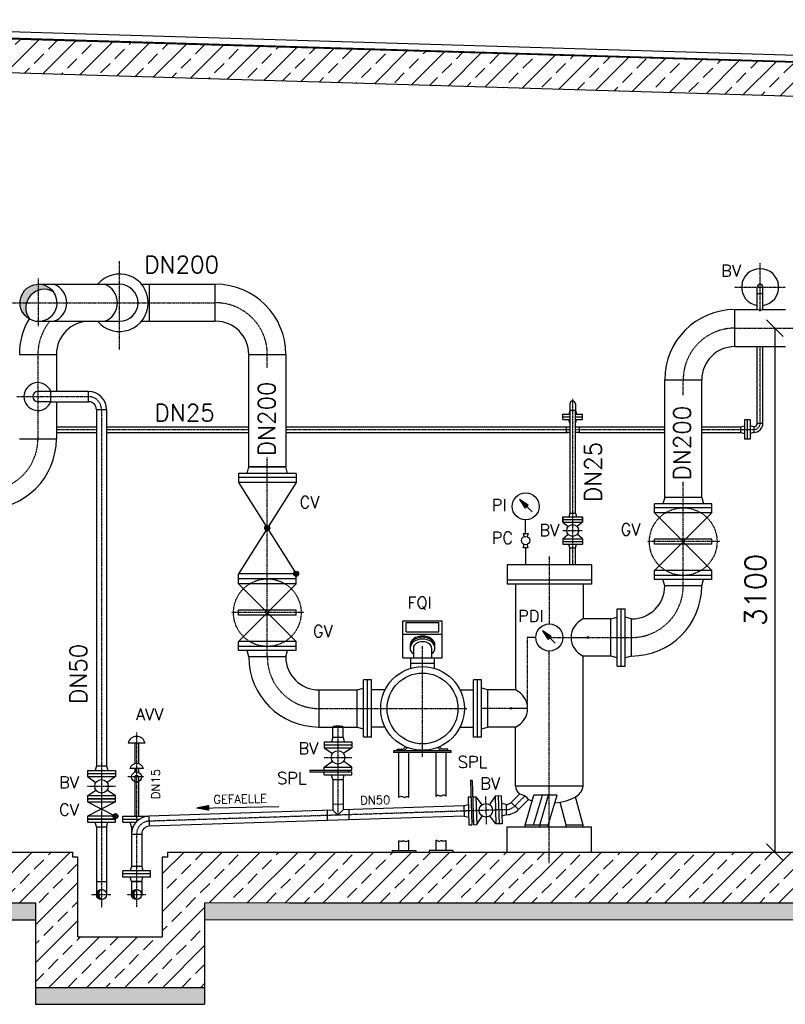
# Model space of a CAD drawing. Header units: millimetres. Extents: x -197187 to 231260338, y -45270 to 70505.
# Tile 78 of 85: x 87677 to 92206, y 2478 to 8303. Entities that reach past the tile are written whole.
import ezdxf
from ezdxf.enums import TextEntityAlignment as Align

# ---------------------------------------------------------------- set-up
doc = ezdxf.new("R2010")
doc.units = ezdxf.units.MM
doc.header["$LTSCALE"] = 0.5
doc.linetypes.add('DASHDOT', pattern=[1, 0.5, -0.25, 0, -0.25])
doc.linetypes.add('DOT', pattern=[0.25, 0, -0.25])
for name, color, linetype in [('21', 7, 'Continuous'), ('41', 7, 'Continuous'), ('42', 7, 'Continuous'), ('BEMAßUNG', 7, 'Continuous'), ('Beschriftung', 7, 'Continuous'), ('P-MU025ENTLÜ', 7, 'Continuous'), ('P-MU050ENTL', 7, 'Continuous'), ('P-MU150AUSL', 7, 'Continuous'), ('P-MU150EINL', 7, 'Continuous'), ('P-MU200EINL', 7, 'Continuous')]:
    doc.layers.add(name, color=color, linetype=linetype)
doc.styles.add('ROMANS', font='ROMANS', dxfattribs={"height": 0.2})

# ---------------------------------------------------------------- blocks, each defined once
blk = doc.blocks.new('FPFEIL')
at = {"layer": '41', "color": 7, "linetype": 'Continuous'}
for p, q in [((-99.9998, 18.5851), (-92.9259, 18.5851)), ((-99.9998, 15.7051), (-78.5259, 15.7051)), ((-99.9998, 12.8251), (-64.1259, 12.8251)), ((-99.9998, 12.8251), (-64.1259, 12.8251)), ((-99.9998, 9.9452), (-49.7259, 9.9452)), ((-99.9998, 7.0652), (-35.3259, 7.0652)), ((-99.9998, 4.1852), (-20.926, 4.1852)), ((-99.9998, 4.1852), (-20.926, 4.1852)), ((-99.9998, 1.3052), (-6.526, 1.3052)), ((-99.9998, -1.5748), (-7.874, -1.5748)), ((-99.9998, -4.4548), (-22.274, -4.4548)), ((-99.9998, -4.4548), (-22.274, -4.4548)), ((-99.9998, -7.3348), (-36.6739, -7.3348)), ((-99.9998, -10.2148), (-51.0739, -10.2148)), ((-99.9998, -13.0948), (-65.4739, -13.0948)), ((-99.9998, -13.0948), (-65.4739, -13.0948)), ((-99.9998, -15.9748), (-79.8739, -15.9748)), ((-99.9998, -18.8548), (-94.2739, -18.8548))]:
    blk.add_line(p, q, dxfattribs=at)
blk.add_lwpolyline([(0, 0), (-99.9998, -20), (-99.9998, 20), (0, 0)], close=True, dxfattribs=at)
blk = doc.blocks.new('_Oblique')
at = {"color": 0, "linetype": 'ByBlock', "lineweight": -2}
blk.add_line((-0.5, -0.5), (0.5, 0.5), dxfattribs=at)

msp = doc.modelspace()

# ---------------------------------------------------------------- hatches: boundary and pattern name
at = {"lineweight": 5}
h = msp.add_hatch(dxfattribs=at)
h.set_pattern_fill('ANSI33', color=256, scale=25)
h.set_pattern_definition([(45, (128314.58, -19317.34), (-112.2532, 112.2532), []), (45, (128426.83, -19317.34), (-112.2532, 112.2532), [79.375, -39.6875])])
h.paths.add_polyline_path([(83886.261, 8280.693), (83906.252, 8300.093), (94915.721, 7969.809), (94935.712, 7949.209), (94935.712, 7788.471), (94915.721, 7769.071), (94885.78, 7769.969), (94845.78, 7811.169), (94845.78, 7771.169), (83906.252, 8099.355), (83886.261, 8119.955)])
h = msp.add_hatch(dxfattribs=at)
h.set_pattern_fill('ANSI33', color=256, scale=25)
h.set_pattern_definition([(45, (128314.79, -19369.34), (-112.2532, 112.2532), []), (45, (128427.04, -19369.34), (-112.2532, 112.2532), [79.375, -39.6875])])
h.paths.add_polyline_path([(94785.78, 7772.969), (94535.78, 7780.469), (94535.78, 3378.469), (88550.78, 3378.469), (88550.78, 3348.469), (88520.78, 3348.469), (88520.78, 2878.469), (88020.78, 2878.469), (88020.78, 3378.469), (84285.78, 3378.469), (84285.78, 8087.969), (84037.648, 8095.413), (84035.78, 3078.469), (87770.78, 3078.469), (87770.78, 2578.469), (88770.78, 2578.469), (88770.78, 3078.469), (94785.78, 3078.469)])
h = msp.add_hatch(color=256)
h.dxf.hatch_style = 1
h.paths.add_polyline_path([(88144.174, 3128.469), (88130.63, 3128.469, 0.41421356), (88160.78, 3098.319, -0.25717044)])
h.paths.add_polyline_path([(88160.78, 3158.619, 0.41421356), (88130.63, 3128.469), (88144.174, 3128.469, -0.25717044)])
h = msp.add_hatch(color=256)
h.dxf.hatch_style = 1
h.paths.add_polyline_path([(88350.677, 3128.469), (88338.63, 3128.469, 0.41421356), (88368.78, 3098.319, -0.2771572)])
h.paths.add_polyline_path([(88368.78, 3158.619, 0.41421356), (88338.63, 3128.469), (88350.677, 3128.469, -0.2771572)])
at = {"layer": 'Beschriftung', "lineweight": 5}
h = msp.add_hatch(dxfattribs=at)
h.set_pattern_fill('BETON_UNBEWEHRT', color=256, scale=200, angle=90, pattern_type=2)
h.set_pattern_definition([(135, (84035.78, 48240.51), (-35.35534, -35.35534), [25, -12.5])])
h.paths.add_polyline_path([(87770.78, 3078.469), (83885.78, 3078.469), (83885.78, 2978.469), (87770.78, 2978.469)])
h.paths.add_polyline_path([(88770.78, 2578.469), (87770.78, 2578.469), (87770.78, 2478.469), (88770.78, 2478.469)])
h.paths.add_polyline_path([(94935.78, 3078.469), (88770.78, 3078.469), (88770.78, 2978.469), (94935.78, 2978.469)])
at = {"layer": 'P-MU200EINL', "linetype": 'Continuous', "ltscale": 10}
h = msp.add_hatch(color=256, dxfattribs=at)
h.paths.add_polyline_path([(87717.272, 6628.424), (87679.23, 6628.424, 0.27029068), (87734.836, 6533.077, -0.23329223)])
h.paths.add_polyline_path([(87788.78, 6737.974), (87788.78, 6702.724, -0.21036679), (87876.613, 6693.895, 0.23684684)])
h.paths.add_polyline_path([(87788.78, 6702.724), (87788.78, 6737.974, 0.41421356), (87679.23, 6628.424), (87717.272, 6628.424, -0.25004036)])

# ---------------------------------------------------------------- linework, layer by layer
for p, q in [((94915.721, 7969.809), (83880.779, 8300.857)), ((85257.954, 8303.209), (96376.477, 7969.653)), ((85295.922, 8265.241), (96339.847, 7932.536)), ((96290.698, 7931.061), (85298.091, 8263.072)), ((94845.78, 7771.169), (83880.779, 8100.119)), ((87990.78, 3348.469), (87990.78, 3378.469)), ((88550.78, 3378.469), (88550.78, 3348.469)), ((88020.78, 3348.469), (87990.78, 3348.469)), ((88020.78, 2878.469), (88020.78, 3348.469)), ((88520.78, 3348.469), (88520.78, 2878.469)), ((88550.78, 3348.469), (88520.78, 3348.469)), ((83885.78, 3078.469), (87770.78, 3078.469)), ((87770.78, 3078.469), (87770.78, 2478.469)), ((88770.78, 3078.469), (88770.78, 2478.469)), ((83885.78, 2978.469), (87770.78, 2978.469)), ((87770.78, 2578.469), (88770.78, 2578.469)), ((87770.78, 2478.469), (88770.78, 2478.469))]:
    msp.add_line(p, q)
at = {"lineweight": 5}
for p, q in [((88770.78, 3078.469), (94935.78, 3078.469)), ((94935.78, 2978.469), (88770.78, 2978.469))]:
    msp.add_line(p, q, dxfattribs=at)
at = {"layer": '21', "linetype": 'DASHDOT', "ltscale": 10}
for p, q in [((88368.78, 4086.534), (88368.78, 3559.867)), ((88411.601, 3823.469), (88316.78, 3823.469))]:
    msp.add_line(p, q, dxfattribs=at)
at = {"layer": '21', "linetype": 'Continuous', "ltscale": 10}
for p, q in [((88418.78, 4023.469), (88318.78, 4023.469)), ((90229.78, 3967.469), (89888.623, 3967.469)), ((90229.78, 3977.469), (89889.78, 3977.469)), ((89889.78, 3967.469), (89889.78, 3977.469)), ((89909.78, 3977.469), (89909.78, 3987.469)), ((89909.78, 3987.469), (89945.638, 3987.469)), ((89919.78, 3703.681), (89919.78, 3967.469)), ((89945.638, 3987.469), (89960.099, 4001.93)), ((89949.78, 3977.469), (89970.099, 3997.788)), ((89979.78, 3701.823), (89979.78, 3967.469)), ((90139.78, 3708.442), (90139.78, 3967.469)), ((90169.78, 3977.469), (90149.461, 3997.788)), ((90173.922, 3987.469), (90159.461, 4001.93)), ((90209.78, 3987.469), (90173.922, 3987.469)), ((90199.78, 3710.3), (90199.78, 3967.469)), ((90209.78, 3977.469), (90209.78, 3987.469)), ((90229.78, 3967.469), (90229.78, 3977.469)), ((88408.78, 3873.469), (88328.78, 3873.469)), ((88286.28, 3591.469), (88435.11, 3591.469)), ((88286.28, 3555.469), (88286.28, 3591.469)), ((88286.28, 3573.469), (88384.988, 3573.469)), ((88286.28, 3555.469), (88364.727, 3555.469)), ((88441.364, 3591.855), (88443.305, 3531.587)), ((88338.63, 3528.469), (88347.601, 3528.469)), ((88338.63, 3528.469), (88347.601, 3528.469)), ((90559.78, 3528.469), (91059.78, 3528.469)), ((84285.78, 3378.469), (87990.78, 3378.469)), ((88550.78, 3378.469), (94535.78, 3378.469)), ((89270.78, 3078.469), (94785.78, 3078.469)), ((88020.78, 2878.469), (88520.78, 2878.469))]:
    msp.add_line(p, q, dxfattribs=at)
msp.add_circle((88368.78, 3823.469), 30, dxfattribs=at)
msp.add_arc((88368.78, 3823.469), 10.65, 0, 180, dxfattribs=at)
at = {"layer": '41', "linetype": 'Continuous', "ltscale": 10}
for p, q in [((90677.958, 4228.469), (90583.54, 4228.469)), ((88358.13, 4023.469), (88358.13, 3902.085)), ((88379.43, 4023.469), (88379.43, 3902.085)), ((88358.13, 3873.469), (88358.13, 3851.515)), ((88368.78, 3853.469), (88368.78, 3873.469)), ((88379.43, 3873.469), (88379.43, 3851.515)), ((88358.13, 3823.469), (88358.13, 3591.469)), ((88358.13, 3795.469), (88379.43, 3795.469)), ((88379.43, 3823.469), (88379.43, 3591.469)), ((90666.479, 3538.469), (90718.746, 3715.45)), ((90716.479, 3538.469), (90768.746, 3715.45)), ((90855.349, 3715.45), (90718.746, 3715.45)), ((90753.081, 3538.469), (90805.349, 3715.45)), ((90803.081, 3538.469), (90855.349, 3715.45)), ((90909.78, 3538.469), (90873.716, 3673.716)), ((91009.78, 3538.469), (90965.228, 3705.549)), ((88338.63, 3528.469), (88331.395, 3555.469)), ((90559.78, 3378.469), (90559.78, 3528.469)), ((90803.081, 3538.469), (90666.479, 3538.469)), ((90666.479, 3528.469), (90666.479, 3538.469)), ((90753.081, 3528.469), (90753.081, 3538.469)), ((90803.081, 3528.469), (90803.081, 3538.469)), ((91009.78, 3538.469), (90909.78, 3538.469)), ((90909.78, 3528.469), (90909.78, 3538.469)), ((91009.78, 3528.469), (91009.78, 3538.469)), ((91059.78, 3378.469), (91059.78, 3528.469)), ((89919.78, 3388.469), (89919.78, 3446.073)), ((89979.78, 3388.469), (89979.78, 3448.86)), ((90139.78, 3388.469), (90139.78, 3448.86)), ((90199.78, 3388.469), (90199.78, 3446.073)), ((89879.78, 3388.469), (90019.78, 3388.469)), ((89879.78, 3388.469), (89879.78, 3378.469)), ((90019.78, 3388.469), (90019.78, 3378.469)), ((90239.78, 3388.469), (90099.78, 3388.469)), ((90099.78, 3388.469), (90099.78, 3378.469)), ((90239.78, 3388.469), (90239.78, 3378.469))]:
    msp.add_line(p, q, dxfattribs=at)
at = {"layer": '41', "linetype": 'DASHDOT', "ltscale": 10}
msp.add_line((90809.78, 3313.337), (90809.78, 3528.469), dxfattribs=at)
at = {"layer": '41', "linetype": 'Continuous', "ltscale": 10}
for centre in [(91039.489, 4648.469), (90583.54, 4228.469)]:
    msp.add_circle(centre, 5, dxfattribs=at)
for centre, radius, start, end in [((88368.78, 4012.219), 51.25, 12.6803833, 167.3196167), ((88368.78, 3861.802), 41.667, 16.2602028, 163.7397944)]:
    msp.add_arc(centre, radius, start, end, dxfattribs=at)
msp.add_ellipse((89559.78, 4118.919), major_axis=(30.15, 0), ratio=0.18529353, start_param=0, end_param=3.14159265, dxfattribs=at)
for points, knots in [([(89919.78, 3703.681), (89925.248, 3707.12), (89931.052, 3710.163), (89936.557, 3708.328), (89939.344, 3707.398), (89942.132, 3706.469), (89944.92, 3705.54), (89947.708, 3704.611), (89950.495, 3703.681), (89953.283, 3702.752), (89958.581, 3700.986), (89963.823, 3709.644), (89969.08, 3708.328), (89973.01, 3707.343), (89976.631, 3705.207), (89979.78, 3701.823)], [0, 0, 0, 0, 0.27067598, 0.27067598, 0.27067598, 0.40774993, 0.40774993, 0.40774993, 0.5448234, 0.5448234, 0.5448234, 0.80530286, 0.80530286, 0.80530286, 1, 1, 1, 1]), ([(90199.78, 3710.3), (90194.312, 3713.738), (90188.508, 3716.781), (90183.003, 3714.946), (90180.216, 3714.017), (90177.428, 3713.088), (90174.64, 3712.159), (90171.852, 3711.229), (90169.064, 3710.3), (90166.277, 3709.371), (90160.979, 3707.605), (90155.736, 3716.263), (90150.479, 3714.946), (90146.55, 3713.962), (90142.929, 3711.826), (90139.78, 3708.442)], [0, 0, 0, 0, 0.27067598, 0.27067598, 0.27067598, 0.40774993, 0.40774993, 0.40774993, 0.5448234, 0.5448234, 0.5448234, 0.80530286, 0.80530286, 0.80530286, 1, 1, 1, 1]), ([(89919.78, 3446.073), (89923.56, 3445.701), (89927.254, 3444.883), (89930.981, 3444.214), (89933.202, 3443.815), (89935.358, 3442.667), (89937.486, 3442.356), (89938.947, 3442.142), (89939.749, 3444.866), (89941.203, 3445.143), (89944.401, 3445.753), (89948.226, 3445.753), (89951.425, 3445.143), (89954.556, 3444.547), (89957.553, 3441.072), (89960.717, 3441.426), (89962.856, 3441.666), (89965.093, 3442.413), (89967.222, 3443.285), (89971.546, 3445.056), (89975.734, 3446.661), (89979.78, 3448.86)], [0, 0, 0, 0, 0.17880439, 0.17880439, 0.17880439, 0.28533977, 0.28533977, 0.28533977, 0.35850758, 0.35850758, 0.35850758, 0.51947859, 0.51947859, 0.51947859, 0.67708789, 0.67708789, 0.67708789, 0.78362327, 0.78362327, 0.78362327, 1, 1, 1, 1]), ([(90199.78, 3446.073), (90196, 3445.701), (90192.306, 3444.883), (90188.579, 3444.214), (90186.358, 3443.815), (90184.202, 3442.667), (90182.074, 3442.356), (90180.613, 3442.142), (90179.811, 3444.866), (90178.357, 3445.143), (90175.159, 3445.753), (90171.333, 3445.753), (90168.135, 3445.143), (90165.004, 3444.547), (90162.006, 3441.072), (90158.843, 3441.426), (90156.704, 3441.666), (90154.467, 3442.413), (90152.338, 3443.285), (90148.014, 3445.056), (90143.825, 3446.661), (90139.78, 3448.86)], [0, 0, 0, 0, 0.17880439, 0.17880439, 0.17880439, 0.28533977, 0.28533977, 0.28533977, 0.35850758, 0.35850758, 0.35850758, 0.51947859, 0.51947859, 0.51947859, 0.67708789, 0.67708789, 0.67708789, 0.78362327, 0.78362327, 0.78362327, 1, 1, 1, 1])]:
    msp.add_open_spline(points, degree=3, knots=knots, dxfattribs=at)
at = {"layer": 'BEMAßUNG', "linetype": 'Continuous', "ltscale": 10}
msp.add_line((92143.911, 6478.469), (92143.911, 3378.469), dxfattribs=at)
at = {"layer": 'P-MU025ENTLÜ', "linetype": 'DASHDOT', "ltscale": 10}
for p, q in [((92056.78, 6579.092), (92056.78, 6863.297)), ((91906.78, 6720.469), (92204.402, 6720.469)), ((92056.78, 5916.469), (92056.78, 6368.919)), ((87894.33, 5878.469), (88130.63, 5878.469)), ((88190.93, 5878.469), (89032.23, 5878.469)), ((89251.33, 5878.469), (90930.93, 5878.469)), ((90964.63, 5878.469), (91492.23, 5878.469)), ((91711.33, 5878.469), (92018.78, 5878.469)), ((90890.28, 5281.469), (91005.28, 5281.469))]:
    msp.add_line(p, q, dxfattribs=at)
at = {"layer": 'P-MU025ENTLÜ', "linetype": 'Continuous', "ltscale": 10}
for p, q in [((92039.93, 6588.019), (92039.93, 6720.469)), ((92073.63, 6588.019), (92073.63, 6720.469)), ((92039.93, 6682.469), (92073.63, 6682.469)), ((92039.93, 5916.469), (92039.93, 6368.919)), ((92073.63, 5916.469), (92073.63, 6368.919)), ((90930.93, 6030.469), (90930.93, 5992.469)), ((90964.63, 6030.469), (90964.63, 5992.469)), ((90890.28, 5970.469), (90930.93, 5970.469)), ((90890.28, 5938.469), (90890.28, 5970.469)), ((90890.28, 5954.469), (90930.93, 5954.469)), ((90930.93, 5992.469), (90925.035, 5970.469)), ((90930.93, 5992.469), (90964.63, 5992.469)), ((90930.93, 5992.469), (90930.93, 5384.469)), ((90964.63, 5992.469), (90970.525, 5970.469)), ((90964.63, 5384.469), (90964.63, 5992.469)), ((90964.63, 5970.469), (91005.28, 5970.469)), ((90964.63, 5954.469), (91005.28, 5954.469)), ((91005.28, 5938.469), (91005.28, 5970.469)), ((87894.33, 5895.319), (88130.63, 5895.319)), ((88190.93, 5895.319), (89032.23, 5895.319)), ((89251.33, 5895.319), (90921.78, 5895.319)), ((90890.28, 5938.469), (90930.93, 5938.469)), ((90909.78, 5895.319), (90909.78, 5861.619)), ((90909.78, 5895.319), (90930.93, 5895.319)), ((90930.93, 5916.469), (90925.035, 5938.469)), ((90964.63, 5938.469), (91005.28, 5938.469)), ((90964.63, 5916.469), (90970.525, 5938.469)), ((90964.63, 5895.319), (90985.78, 5895.319)), ((90985.78, 5895.319), (91492.23, 5895.319)), ((90985.78, 5895.319), (90985.78, 5861.619)), ((91711.33, 5895.319), (91942.78, 5895.319)), ((91942.78, 5895.319), (91964.78, 5901.214)), ((91942.78, 5861.619), (91942.78, 5895.319)), ((91964.78, 5935.969), (91964.78, 5820.969)), ((91996.78, 5935.969), (91964.78, 5935.969)), ((91980.78, 5935.969), (91980.78, 5820.969)), ((91996.78, 5935.969), (91996.78, 5820.969)), ((92018.78, 5895.319), (91996.78, 5901.214)), ((92018.78, 5895.319), (92018.78, 5861.619)), ((92039.93, 5916.469), (92073.63, 5916.469)), ((87894.33, 5861.619), (88130.63, 5861.619)), ((88190.93, 5861.619), (89032.23, 5861.619)), ((89251.33, 5861.619), (90921.78, 5861.619)), ((90930.93, 5861.619), (90909.78, 5861.619)), ((90985.78, 5861.619), (90964.63, 5861.619)), ((90985.78, 5861.619), (91492.23, 5861.619)), ((91711.33, 5861.619), (91942.78, 5861.619)), ((91942.78, 5861.619), (91964.78, 5855.724)), ((92018.78, 5861.619), (91996.78, 5855.724)), ((91996.78, 5820.969), (91964.78, 5820.969)), ((90890.28, 5362.469), (91005.28, 5362.469)), ((90890.28, 5362.469), (90890.28, 5330.469)), ((90890.28, 5330.469), (90890.28, 5362.469)), ((90890.28, 5362.469), (90930.93, 5362.469)), ((90930.93, 5384.469), (90925.035, 5362.469)), ((90930.93, 5384.469), (90925.035, 5362.469)), ((90930.93, 5384.469), (90964.63, 5384.469)), ((90930.93, 5384.469), (90964.63, 5384.469)), ((90964.63, 5384.469), (90970.525, 5362.469)), ((90964.63, 5384.469), (90970.525, 5362.469)), ((90964.63, 5362.469), (91005.28, 5362.469)), ((91005.28, 5362.469), (91005.28, 5330.469)), ((91005.28, 5330.469), (91005.28, 5362.469)), ((90890.28, 5346.469), (91005.28, 5346.469)), ((90890.28, 5346.469), (90930.93, 5346.469)), ((90890.28, 5330.469), (91005.28, 5330.469)), ((90890.28, 5330.469), (90921.141, 5304.17)), ((90890.28, 5330.469), (90930.93, 5330.469)), ((90964.63, 5346.469), (91005.28, 5346.469)), ((90964.63, 5330.469), (91005.28, 5330.469)), ((91005.28, 5330.469), (90974.419, 5304.17)), ((90890.28, 5232.469), (90921.141, 5258.768)), ((91005.28, 5232.469), (90974.419, 5258.768)), ((90890.28, 5232.469), (90890.28, 5200.469)), ((90890.28, 5232.469), (91005.28, 5232.469)), ((90890.28, 5216.469), (91005.28, 5216.469)), ((90890.28, 5200.469), (91005.28, 5200.469)), ((90930.93, 5178.469), (90925.035, 5200.469)), ((90930.93, 5178.469), (90925.035, 5200.469)), ((90964.63, 5178.469), (90970.525, 5200.469)), ((90964.63, 5178.469), (90970.525, 5200.469)), ((91005.28, 5232.469), (91005.28, 5200.469)), ((90930.93, 5078.469), (90930.93, 5178.469)), ((90930.93, 5178.469), (90964.63, 5178.469)), ((90930.93, 5178.469), (90964.63, 5178.469)), ((90964.63, 5078.469), (90964.63, 5178.469))]:
    msp.add_line(p, q, dxfattribs=at)
msp.add_circle((90947.78, 5281.469), 35, dxfattribs=at)
for centre, radius, start, end in [((92056.78, 6720.469), 109.55, 278.8478472, 261.1521528), ((92056.78, 6720.469), 16.85, 0, 180), ((92056.78, 6696.265), 109.55, 261.1521527, 278.8478473), ((90947.78, 6030.469), 16.85, 0, 180), ((92018.78, 5916.469), 54.85, 270, 0), ((92018.78, 5916.469), 21.15, 270, 0)]:
    msp.add_arc(centre, radius, start, end, dxfattribs=at)
at = {"layer": 'P-MU025ENTLÜ', "linetype": 'DASHDOT', "ltscale": 10}
msp.add_arc((92018.78, 5916.469), 38, 270, 0, dxfattribs=at)
at = {"layer": 'P-MU050ENTL', "linetype": 'DASHDOT', "ltscale": 10}
for p, q in [((87659.943, 6073.447), (88084.78, 6073.447)), ((88160.78, 5997.447), (88160.78, 3053.366)), ((89559.78, 4118.919), (89559.78, 3597.694)), ((89477.28, 3938.919), (89642.28, 3938.919)), ((88078.28, 3768.469), (88243.28, 3768.469)), ((90432.056, 3708.387), (90437.268, 3543.469)), ((90605.941, 3651.942), (90664.651, 3710.652)), ((90554.603, 3629.72), (88442.335, 3561.721)), ((88368.78, 3485.76), (88368.78, 3053.366)), ((88101.053, 3128.469), (88217.328, 3128.469)), ((88312.749, 3128.469), (88423.337, 3128.469))]:
    msp.add_line(p, q, dxfattribs=at)
at = {"layer": 'P-MU050ENTL', "linetype": 'Continuous', "ltscale": 10}
for p, q in [((87860.78, 6103.597), (87784.78, 6103.597)), ((87860.78, 6043.297), (87860.78, 6103.597)), ((88084.78, 6043.297), (88084.78, 6103.597)), ((87860.78, 6043.297), (87784.78, 6043.297)), ((88130.63, 5997.447), (88130.63, 3888.469)), ((88130.63, 5997.447), (88190.93, 5997.447)), ((88190.93, 5997.447), (88190.93, 3888.469)), ((89529.63, 4058.919), (89529.63, 4118.919)), ((89589.93, 4058.919), (89589.93, 4118.919)), ((89477.28, 4031.919), (89642.28, 4031.919)), ((89477.28, 4031.919), (89477.28, 3995.919)), ((89529.63, 4058.919), (89522.395, 4031.919)), ((89529.63, 4058.919), (89589.93, 4058.919)), ((89589.93, 4058.919), (89597.165, 4031.919)), ((89642.28, 4031.919), (89642.28, 3995.919)), ((89477.28, 4013.919), (89642.28, 4013.919)), ((89477.28, 3995.919), (89642.28, 3995.919)), ((89477.28, 3995.919), (89526.871, 3961.656)), ((89642.28, 3995.919), (89592.689, 3961.656)), ((89477.28, 3881.919), (89526.871, 3916.182)), ((89642.28, 3881.919), (89592.689, 3916.182)), ((88078.28, 3861.469), (88243.28, 3861.469)), ((88078.28, 3861.469), (88078.28, 3825.469)), ((88130.63, 3888.469), (88123.395, 3861.469)), ((88130.63, 3888.469), (88190.93, 3888.469)), ((88190.93, 3888.469), (88198.165, 3861.469)), ((88243.28, 3861.469), (88243.28, 3825.469)), ((89392.575, 3863.919), (89642.28, 3863.919)), ((89392.575, 3863.919), (89392.575, 3853.919)), ((89392.575, 3853.919), (89642.28, 3853.919)), ((89477.28, 3881.919), (89642.28, 3881.919)), ((89477.28, 3863.919), (89477.28, 3881.919)), ((89477.28, 3835.919), (89477.28, 3853.919)), ((89621.78, 3863.919), (89621.78, 3853.919)), ((89642.28, 3863.919), (89642.28, 3881.919)), ((89642.28, 3835.919), (89642.28, 3853.919)), ((88078.28, 3843.469), (88243.28, 3843.469)), ((88078.28, 3825.469), (88243.28, 3825.469)), ((88078.28, 3825.469), (88127.871, 3791.206)), ((88243.28, 3825.469), (88193.689, 3791.206)), ((89477.28, 3835.919), (89642.28, 3835.919)), ((89529.63, 3808.919), (89522.395, 3835.919)), ((89529.63, 3808.919), (89589.93, 3808.919)), ((89529.63, 3808.919), (89529.63, 3626.889)), ((89589.93, 3808.919), (89597.165, 3835.919)), ((89589.93, 3808.919), (89589.93, 3628.83)), ((90354.017, 3803.356), (90344.023, 3803.034)), ((90344.023, 3803.034), (90352.31, 3540.784)), ((90354.017, 3803.356), (90362.305, 3541.101)), ((88078.28, 3711.469), (88127.871, 3745.732)), ((88243.28, 3711.469), (88193.689, 3745.732)), ((88243.28, 3675.469), (88078.28, 3591.469)), ((88078.28, 3675.469), (88243.28, 3591.469)), ((90329.107, 3705.134), (90347.098, 3705.702)), ((90329.107, 3705.134), (90334.319, 3540.216)), ((90357.093, 3706.018), (90375.085, 3706.587)), ((90375.085, 3706.587), (90380.296, 3541.669)), ((90375.085, 3706.587), (90410.897, 3658.103)), ((90489.028, 3710.188), (90456.348, 3659.539)), ((90525.01, 3711.325), (90489.028, 3710.188)), ((90489.028, 3710.188), (90494.239, 3545.27)), ((90507.019, 3710.756), (90512.23, 3545.838)), ((90525.01, 3711.325), (90530.221, 3546.407)), ((90584.622, 3673.261), (90633.032, 3721.671)), ((90627.261, 3630.623), (90584.622, 3673.261)), ((90627.261, 3630.623), (90686.402, 3689.764)), ((89529.63, 3626.889), (88441.364, 3591.855)), ((88724.241, 3638.864), (89209.444, 3648.095)), ((89495.78, 3625.799), (89495.78, 3565.468)), ((89589.93, 3662.698), (89529.63, 3660.757)), ((89529.63, 3626.889), (89559.78, 3597.694)), ((89559.78, 3597.694), (89589.93, 3628.83)), ((90303.779, 3651.811), (89589.93, 3628.83)), ((89623.78, 3629.92), (89623.78, 3569.589)), ((90303.774, 3651.957), (90330.532, 3660.041)), ((90303.774, 3651.957), (90305.679, 3591.687)), ((90553.65, 3659.853), (90526.435, 3666.232)), ((90553.65, 3659.853), (90555.554, 3599.584)), ((88130.63, 3528.469), (88123.395, 3555.469)), ((88190.93, 3528.469), (88198.165, 3555.469)), ((90305.684, 3591.541), (88443.305, 3531.587)), ((90305.679, 3591.687), (90332.894, 3585.309)), ((90361.661, 3561.477), (90351.666, 3561.155)), ((90380.296, 3541.669), (90412.975, 3592.317)), ((90494.239, 3545.27), (90458.427, 3593.754)), ((90555.554, 3599.584), (90528.796, 3591.5)), ((88130.63, 3528.469), (88190.93, 3528.469)), ((88130.63, 3528.469), (88130.63, 3128.469)), ((88190.93, 3528.469), (88190.93, 3128.469)), ((88338.63, 3528.469), (88338.63, 3294.469)), ((90334.319, 3540.216), (90352.31, 3540.784)), ((90362.305, 3541.101), (90380.296, 3541.669)), ((90530.221, 3546.407), (90494.239, 3545.27)), ((88338.63, 3485.76), (88398.93, 3485.76)), ((88398.93, 3485.76), (88398.93, 3294.469)), ((88451.28, 3267.469), (88286.28, 3267.469)), ((88286.28, 3231.469), (88286.28, 3267.469)), ((88338.63, 3294.469), (88331.395, 3267.469)), ((88398.93, 3294.469), (88338.63, 3294.469)), ((88398.93, 3294.469), (88406.165, 3267.469)), ((88451.28, 3231.469), (88451.28, 3267.469)), ((88130.63, 3204.469), (88190.93, 3204.469)), ((88451.28, 3249.469), (88286.28, 3249.469)), ((88451.28, 3231.469), (88286.28, 3231.469)), ((88338.63, 3204.469), (88331.395, 3231.469)), ((88338.63, 3204.469), (88398.93, 3204.469)), ((88398.93, 3204.469), (88338.63, 3204.469)), ((88338.63, 3204.469), (88338.63, 3128.469)), ((88398.93, 3204.469), (88406.165, 3231.469)), ((88398.93, 3204.469), (88398.93, 3128.469))]:
    msp.add_line(p, q, dxfattribs=at)
at = {"layer": 'P-MU050ENTL', "linetype": 'Continuous'}
for p, q in [((88084.78, 6103.597), (87860.78, 6103.597)), ((87860.78, 6043.297), (88084.78, 6043.297))]:
    msp.add_line(p, q, dxfattribs=at)
at = {"layer": 'P-MU050ENTL', "linetype": 'Continuous', "ltscale": 10}
for points in [[(88078.28, 3693.469), (88243.28, 3693.469), (88243.28, 3711.469), (88078.28, 3711.469)], [(88078.28, 3675.469), (88243.28, 3675.469), (88243.28, 3693.469), (88078.28, 3693.469)], [(88078.28, 3573.469), (88243.28, 3573.469), (88243.28, 3591.469), (88078.28, 3591.469)], [(88078.28, 3555.469), (88243.28, 3555.469), (88243.28, 3573.469), (88078.28, 3573.469)]]:
    msp.add_lwpolyline(points, close=True, dxfattribs=at)
for centre, radius in [((89559.78, 3938.919), 40), ((88160.78, 3768.469), 40), ((90434.662, 3625.928), 40), ((88243.28, 3591.469), 10), ((88243.28, 3591.469), 5), ((88160.78, 3128.469), 30.15), ((88368.78, 3128.469), 30.15)]:
    msp.add_circle(centre, radius, dxfattribs=at)
at = {"layer": 'P-MU050ENTL', "linetype": 'Continuous'}
msp.add_arc((87784.78, 6073.447), 82.5, 21.4355589, 338.5644411, dxfattribs=at)
at = {"layer": 'P-MU050ENTL', "linetype": 'Continuous', "ltscale": 10}
for centre, radius, start, end in [((87784.78, 6073.447), 30.15, 90, 270), ((88084.78, 5997.447), 106.15, 0, 90), ((88084.78, 5997.447), 45.85, 0, 90), ((90552.201, 3705.682), 45.85, 271.8110583, 314.9999917), ((90552.201, 3705.682), 106.15, 271.8110583, 314.9999972), ((88444.78, 3485.76), 106.15, 91.8438667, 180), ((88444.78, 3485.76), 45.85, 91.8438667, 180), ((88179.848, 3128.469), 35.674, 122.3109784, 237.6890216), ((88384.835, 3128.469), 34.158, 118.0356142, 241.9643858)]:
    msp.add_arc(centre, radius, start, end, dxfattribs=at)
at = {"layer": 'P-MU050ENTL', "linetype": 'DASHDOT', "ltscale": 10}
for centre, start, end in [((88084.78, 5997.447), 0, 90), ((90552.201, 3705.682), 271.8110583, 314.9999944), ((88444.78, 3485.76), 91.8438667, 180)]:
    msp.add_arc(centre, 76, start, end, dxfattribs=at)
at = {"layer": 'P-MU200EINL', "linetype": 'DASHDOT', "ltscale": 10}
for p, q in [((88267.78, 6351.513), (88267.78, 6876.462)), ((87788.78, 6490.47), (87788.78, 6771.472)), ((87533.997, 6628.424), (88833.121, 6628.424)), ((91906.78, 6478.469), (92798.818, 6478.469)), ((87784.78, 6323.424), (87784.78, 5823.469)), ((89141.78, 6243.766), (89141.78, 6323.424)), ((91601.78, 6081.418), (91601.78, 6173.469)), ((90947.78, 6060.175), (90947.78, 5078.469)), ((89141.78, 4533.469), (89141.78, 5717.176)), ((91601.78, 4953.469), (91601.78, 5572.086)), ((91817.942, 5215.469), (91389.954, 5215.469)), ((90809.78, 5128.172), (90809.78, 4728.469)), ((89357.942, 4795.469), (88929.954, 4795.469)), ((90677.958, 4648.469), (90677.958, 4228.469)), ((90809.78, 4648.469), (91039.489, 4648.469)), ((90938.418, 4648.469), (91296.78, 4648.469)), ((90059.78, 3943.283), (90059.78, 4597.469)), ((90809.78, 3528.469), (90809.78, 4568.469)), ((89446.78, 4228.469), (90322.78, 4228.469)), ((90578.54, 4228.469), (90411.816, 4228.469))]:
    msp.add_line(p, q, dxfattribs=at)
at = {"layer": 'P-MU200EINL', "linetype": 'Continuous', "ltscale": 10}
for p, q in [((87785.121, 6737.974), (88264.121, 6737.974)), ((88394.117, 6737.974), (88833.121, 6737.974)), ((88445.78, 6518.874), (88445.78, 6737.974)), ((88833.121, 6518.874), (88833.121, 6737.974)), ((91906.78, 6368.919), (91906.78, 6588.019)), ((91906.78, 6588.019), (92039.93, 6588.019)), ((92073.63, 6588.019), (92206.78, 6588.019)), ((87785.121, 6518.874), (88264.121, 6518.874)), ((88394.117, 6518.874), (88833.121, 6518.874)), ((91906.78, 6368.919), (92206.78, 6368.919)), ((87675.23, 6323.424), (87894.33, 6323.424)), ((87894.33, 6323.424), (87894.33, 6103.597)), ((91492.23, 6173.469), (91711.33, 6173.469)), ((91492.23, 5477.469), (91492.23, 6173.469)), ((91711.33, 5477.469), (91711.33, 6173.469)), ((87894.33, 6043.297), (87894.33, 5823.469)), ((87675.23, 5823.469), (87894.33, 5823.469)), ((89022.048, 5619.469), (89032.23, 5657.469)), ((89032.23, 5657.469), (89251.33, 5657.469)), ((89251.33, 5657.469), (89032.23, 5657.469)), ((89261.512, 5619.469), (89251.33, 5657.469)), ((88971.78, 5619.469), (88971.78, 5565.469)), ((89311.78, 5619.469), (88971.78, 5619.469)), ((89311.78, 5595.469), (88971.78, 5595.469)), ((89311.78, 5619.469), (89311.78, 5565.469)), ((89311.78, 5565.469), (88971.78, 5565.469)), ((88971.78, 5565.469), (89311.78, 5025.469)), ((89311.78, 5565.469), (88971.78, 5025.469)), ((91492.23, 5477.469), (91482.048, 5439.469)), ((91711.33, 5477.469), (91492.23, 5477.469)), ((91711.33, 5477.469), (91721.512, 5439.469)), ((90707.439, 5390.921), (90633.105, 5465.255)), ((91431.78, 5385.469), (91431.78, 5439.469)), ((91771.78, 5439.469), (91431.78, 5439.469)), ((91771.78, 5385.469), (91771.78, 5439.469)), ((91771.78, 5415.469), (91431.78, 5415.469)), ((91771.78, 5385.469), (91431.78, 5385.469)), ((91431.78, 5045.469), (91771.78, 5385.469)), ((91771.78, 5045.469), (91431.78, 5385.469)), ((90669.78, 5263.897), (90669.78, 5343.897)), ((90654.78, 5263.897), (90684.78, 5263.897)), ((90654.78, 5263.897), (90661.459, 5244.971)), ((90654.78, 5263.897), (90661.459, 5244.971)), ((90684.78, 5263.897), (90678.1, 5244.971)), ((90654.78, 5178.897), (90661.459, 5197.822)), ((90684.78, 5178.897), (90678.1, 5197.822)), ((91771.78, 5230.469), (91431.78, 5230.469)), ((91431.78, 5200.469), (91431.78, 5230.469)), ((91771.78, 5200.469), (91431.78, 5200.469)), ((91771.78, 5200.469), (91771.78, 5230.469)), ((90684.78, 5178.897), (90654.78, 5178.897)), ((90669.78, 5178.897), (90669.78, 5078.469)), ((90559.78, 5078.469), (90559.78, 4963.469)), ((91059.78, 5078.469), (90559.78, 5078.469)), ((91059.78, 5078.469), (91059.78, 4963.469)), ((88971.78, 4965.469), (88971.78, 5025.469)), ((89311.78, 5025.469), (88971.78, 5025.469)), ((89311.78, 4965.469), (89311.78, 5025.469)), ((91771.78, 5045.469), (91431.78, 5045.469)), ((91431.78, 4991.469), (91431.78, 5045.469)), ((91771.78, 5015.469), (91431.78, 5015.469)), ((91771.78, 4991.469), (91771.78, 5045.469)), ((89311.78, 4995.469), (88971.78, 4995.469)), ((89311.78, 4965.469), (88971.78, 4965.469)), ((88971.78, 4625.469), (89311.78, 4965.469)), ((89311.78, 4625.469), (88971.78, 4965.469)), ((91059.78, 4988.469), (90559.78, 4988.469)), ((91059.78, 4963.469), (90559.78, 4963.469)), ((90609.78, 4963.469), (90609.78, 4338.019)), ((91009.78, 4963.469), (91009.78, 4758.019)), ((91771.78, 4991.469), (91431.78, 4991.469)), ((91492.23, 4953.469), (91482.048, 4991.469)), ((91711.33, 4953.469), (91492.23, 4953.469)), ((91711.33, 4953.469), (91721.512, 4991.469)), ((89311.78, 4810.469), (88971.78, 4810.469)), ((88971.78, 4780.469), (88971.78, 4810.469)), ((89311.78, 4780.469), (88971.78, 4780.469)), ((89311.78, 4780.469), (89311.78, 4810.469)), ((91210.78, 4818.469), (91258.78, 4818.469)), ((91210.78, 4478.469), (91210.78, 4818.469)), ((91234.78, 4478.469), (91234.78, 4818.469)), ((91258.78, 4478.469), (91258.78, 4818.469)), ((89942.78, 4747.469), (90176.78, 4747.469)), ((89942.78, 4527.469), (89942.78, 4747.469)), ((89962.78, 4737.469), (90156.78, 4737.469)), ((89962.78, 4682.469), (89962.78, 4737.469)), ((90156.78, 4682.469), (90156.78, 4737.469)), ((90176.78, 4527.469), (90176.78, 4747.469)), ((91172.78, 4758.019), (91009.78, 4758.019)), ((91172.78, 4758.019), (91210.78, 4768.201)), ((91172.78, 4538.919), (91172.78, 4758.019)), ((91296.78, 4758.019), (91258.78, 4768.201)), ((91296.78, 4538.919), (91296.78, 4758.019)), ((89942.78, 4667.469), (90176.78, 4667.469)), ((89962.78, 4682.469), (90156.78, 4682.469)), ((90844.282, 4613.967), (90769.948, 4688.301)), ((89311.78, 4625.469), (88971.78, 4625.469)), ((88971.78, 4571.469), (88971.78, 4625.469)), ((89311.78, 4571.469), (89311.78, 4625.469)), ((89986.28, 4604.54), (89986.28, 4586.862)), ((90133.28, 4586.862), (90133.28, 4604.54)), ((90729.78, 4648.469), (90677.958, 4648.469)), ((89311.78, 4595.469), (88971.78, 4595.469)), ((89311.78, 4571.469), (88971.78, 4571.469)), ((89032.23, 4533.469), (89022.048, 4571.469)), ((89251.33, 4533.469), (89261.512, 4571.469)), ((90006.28, 4586.862), (90006.28, 4527.469)), ((90113.28, 4586.862), (90113.28, 4527.469)), ((89251.33, 4533.469), (89032.23, 4533.469)), ((89251.33, 4533.469), (89032.23, 4533.469)), ((89942.78, 4527.469), (90176.78, 4527.469)), ((89989.78, 4465.864), (89989.78, 4527.469)), ((89989.78, 4497.469), (90129.78, 4497.469)), ((90129.78, 4465.864), (90129.78, 4527.469)), ((91009.78, 3768.469), (91009.78, 4538.919)), ((91172.78, 4538.919), (91009.78, 4538.919)), ((91210.78, 4528.737), (91172.78, 4538.919)), ((91296.78, 4538.919), (91258.78, 4528.737)), ((91210.78, 4478.469), (91258.78, 4478.469)), ((89758.78, 4398.469), (89710.78, 4398.469)), ((89710.78, 4058.469), (89710.78, 4398.469)), ((89734.78, 4058.469), (89734.78, 4398.469)), ((89758.78, 4058.469), (89758.78, 4398.469)), ((90408.78, 4398.469), (90360.78, 4398.469)), ((90360.78, 4058.469), (90360.78, 4398.469)), ((90384.78, 4058.469), (90384.78, 4398.469)), ((90408.78, 4058.469), (90408.78, 4398.469)), ((89446.78, 4338.019), (89446.78, 4118.919)), ((89446.78, 4338.019), (89672.78, 4338.019)), ((89672.78, 4338.019), (89710.78, 4348.201)), ((89672.78, 4118.919), (89672.78, 4338.019)), ((89837.845, 4338.019), (89758.78, 4338.019)), ((90281.715, 4338.019), (90360.78, 4338.019)), ((90446.78, 4338.019), (90408.78, 4348.201)), ((90446.78, 4118.919), (90446.78, 4338.019)), ((90609.78, 4338.019), (90446.78, 4338.019)), ((89446.78, 4118.919), (89672.78, 4118.919)), ((89672.78, 4118.919), (89710.78, 4108.737)), ((89837.845, 4118.919), (89758.78, 4118.919)), ((90281.715, 4118.919), (90360.78, 4118.919)), ((90408.78, 4108.737), (90446.78, 4118.919)), ((90609.78, 4118.919), (90446.78, 4118.919)), ((90609.78, 3768.469), (90609.78, 4118.919)), ((89758.78, 4058.469), (89710.78, 4058.469)), ((90408.78, 4058.469), (90360.78, 4058.469)), ((91009.78, 3768.469), (90609.78, 3768.469))]:
    msp.add_line(p, q, dxfattribs=at)
msp.add_lwpolyline([(87734.836, 6533.077, -1.23269104), (87876.613, 6693.895, 0.81123329), (87734.836, 6533.077)], format="xyb", dxfattribs=at)
msp.add_lwpolyline([(89032.23, 6323.424), (89251.33, 6323.424), (89251.33, 5657.469), (89032.23, 5657.469)], close=True, dxfattribs=at)
for centre, radius in [((90669.78, 5423.897), 80), ((89141.78, 5295.469), 15), ((89141.78, 5295.469), 10), ((89141.78, 5295.469), 5), ((90669.78, 5221.397), 25), ((89311.78, 5025.469), 15), ((89311.78, 5025.469), 10), ((89311.78, 5025.469), 5), ((90809.78, 4648.469), 80), ((90059.78, 4228.469), 247.5), ((90059.78, 4228.469), 209.5), ((88243.28, 3591.469), 15)]:
    msp.add_circle(centre, radius, dxfattribs=at)
at = {"layer": 'P-MU200EINL', "linetype": 'DASHDOT', "ltscale": 10}
for centre in [(91601.78, 5215.469), (89141.78, 4795.469)]:
    msp.add_circle(centre, 200, dxfattribs=at)
at = {"layer": 'P-MU200EINL', "linetype": 'Continuous', "ltscale": 10}
for centre, radius, start, end in [((88267.78, 6628.424), 170, 220.1215861, 139.8784139), ((87839.379, 6628.424), 116.197, 289.4736944, 70.5263056), ((88139.718, 6628.424), 116.192, 289.4667194, 70.5332778), ((88267.78, 6628.424), 109.55, 270, 90), ((88836.78, 6323.424), 414.55, 0, 90), ((87788.78, 6628.424), 109.55, 240.5003889, 36.7008472), ((91906.78, 6173.469), 414.55, 90, 180), ((88089.78, 6323.424), 414.55, 149.4338556, 180), ((88089.78, 6323.424), 195.45, 90, 180), ((88836.78, 6323.424), 195.45, 0, 90), ((91906.78, 6173.469), 195.45, 90, 180), ((87479.78, 5823.469), 414.55, 270, 0), ((91296.78, 4953.469), 195.45, 270, 0), ((91296.78, 4953.469), 414.55, 270, 0), ((91058.186, 4648.469), 119.768, 113.838875, 246.161125), ((89446.78, 4533.469), 414.55, 180, 270), ((89446.78, 4533.469), 195.45, 180, 270), ((90561.374, 4228.469), 119.768, 293.838875, 66.161125), ((90624.915, 3647.506), 74.608, 34.4997222, 83.7544972)]:
    msp.add_arc(centre, radius, start, end, dxfattribs=at)
at = {"layer": 'P-MU200EINL', "linetype": 'DASHDOT', "ltscale": 10}
for centre, start, end in [((88836.78, 6323.424), 0, 90), ((88089.78, 6323.424), 140.1470333, 180), ((91906.78, 6173.469), 90, 180), ((87479.78, 5823.469), 270, 0), ((91296.78, 4953.469), 270, 0), ((89446.78, 4533.469), 180, 270)]:
    msp.add_arc(centre, 305, start, end, dxfattribs=at)
at = {"layer": 'P-MU200EINL', "linetype": 'Continuous', "ltscale": 10}
for centre, major_axis, ratio, start_param, end_param in [((90059.78, 4586.862), (73.5, 0), 0.70710612, 5.52763038, 10.18033288), ((90059.78, 4604.54), (73.5, 0), 0.70710612, 0, 3.14159265), ((90059.78, 4597.469), (73.5, 0), 0.70710612, 0, 3.14159265), ((90059.78, 4586.862), (53.5, 0), 0.68000374, 0, 3.14159265), ((90809.78, 3768.469), (-200, 0), 0.5, 0, 0.48700208), ((90809.78, 3768.469), (-200, 0), 0.5, 1.73187296, 3.14159265), ((90809.78, 3768.469), (-200, 0), 0.5, 0.90601108, 1.04212815)]:
    msp.add_ellipse(centre, major_axis=major_axis, ratio=ratio, start_param=start_param, end_param=end_param, dxfattribs=at)

# ---------------------------------------------------------------- block references
at = {"layer": 'BEMAßUNG', "linetype": 'Continuous', "ltscale": 10, "xscale": 100, "yscale": 100, "zscale": 100}
for p, rotation in [((92143.911, 6478.469), 90), ((92143.911, 3378.469), 270)]:
    msp.add_blockref('_Oblique', p, dxfattribs=dict(at, rotation=rotation))
at = {"layer": 'P-MU050ENTL', "linetype": 'Continuous', "ltscale": 10, "xscale": 0.7000028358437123, "yscale": 0.7000028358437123, "rotation": 181.0901492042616}
msp.add_blockref('FPFEIL', (88724.241, 3638.864), dxfattribs=at)
at = {"layer": 'P-MU200EINL', "linetype": 'Continuous', "ltscale": 10, "xscale": 0.6000009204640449, "yscale": -0.6000009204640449, "rotation": 135}
for p in [(90633.105, 5465.255), (90769.948, 4688.301)]:
    msp.add_blockref('FPFEIL', p, dxfattribs=at)

# ---------------------------------------------------------------- texts
at = {"layer": '42', "linetype": 'Continuous', "ltscale": 10, "style": 'ROMANS'}
msp.add_text('AVV', height=70, dxfattribs=at).set_placement((88364.601, 4158.915))
at = {"layer": '42', "linetype": 'DOT', "ltscale": 10, "style": 'ROMANS'}
msp.add_text('DN15', height=50, rotation=90, dxfattribs=at).set_placement((88506.714, 3692.228))
at = {"layer": 'BEMAßUNG', "linetype": 'Continuous', "ltscale": 10, "insert": (92029.567, 4928.469), "char_height": 125, "attachment_point": 5, "rotation": 90, "style": 'ROMANS'}
msp.add_mtext('\\A1;3100', dxfattribs=at)
at = {"layer": 'P-MU025ENTLÜ', "linetype": 'Continuous', "ltscale": 10, "style": 'ROMANS'}
msp.add_text('BV', height=70, rotation=360, dxfattribs=at).set_placement((91826.375, 6783.128))
msp.add_text('BV', height=70, dxfattribs=at).set_placement((90751.203, 5248.395))
at = {"layer": 'P-MU050ENTL', "linetype": 'Continuous', "ltscale": 10, "style": 'ROMANS'}
for s, p in [('BV', (89325.891, 3957.759)), ('SPL', (90268.518, 3876.986)), ('SPL', (89199.659, 3781.575)), ('BV', (87910.124, 3756.403)), ('BV', (90401.308, 3749.975))]:
    msp.add_text(s, height=70, dxfattribs=at).set_placement(p)
at = {"layer": 'P-MU050ENTL', "linetype": 'DOT', "ltscale": 10, "style": 'ROMANS'}
for s, p in [('GEFAELLE', (88823.312, 3665.444)), ('DN50', (89691.522, 3659.858))]:
    msp.add_text(s, height=50, rotation=1.09, dxfattribs=at).set_placement(p)
at = {"layer": 'P-MU150AUSL', "linetype": 'Continuous', "ltscale": 10, "style": 'ROMANS'}
msp.add_text('DN200', height=100, dxfattribs=at).set_placement((88414.725, 6804.68))
msp.add_text('DN25', height=100, dxfattribs=at).set_placement((88830.99, 5928.315), align=Align.RIGHT)
at = {"layer": 'P-MU150EINL', "linetype": 'Continuous', "ltscale": 10, "style": 'ROMANS'}
for s, p in [('DN200', (89188.206, 5721.297)), ('DN200', (91645.201, 5577.896)), ('DN50', (88074.386, 4255.487))]:
    msp.add_text(s, height=100, rotation=90, dxfattribs=at).set_placement(p)
msp.add_text('DN25', height=100, rotation=90, dxfattribs=at).set_placement((91118.749, 5805.598), align=Align.RIGHT)
at = {"layer": 'P-MU200EINL', "linetype": 'Continuous', "ltscale": 10, "style": 'ROMANS'}
for s, p in [('CV', (89332.761, 5413.574)), ('PI', (90469.345, 5396.698)), ('GV', (91231.792, 5252.745)), ('PC', (90469.164, 5203.111)), ('FQI', (89970.039, 4819.318)), ('PDI', (90625.521, 4740.414)), ('GV', (89411.431, 4651.093)), ('CV', (87910.368, 3595.306))]:
    msp.add_text(s, height=70, dxfattribs=at).set_placement(p)

doc.saveas('drawing.dxf')
